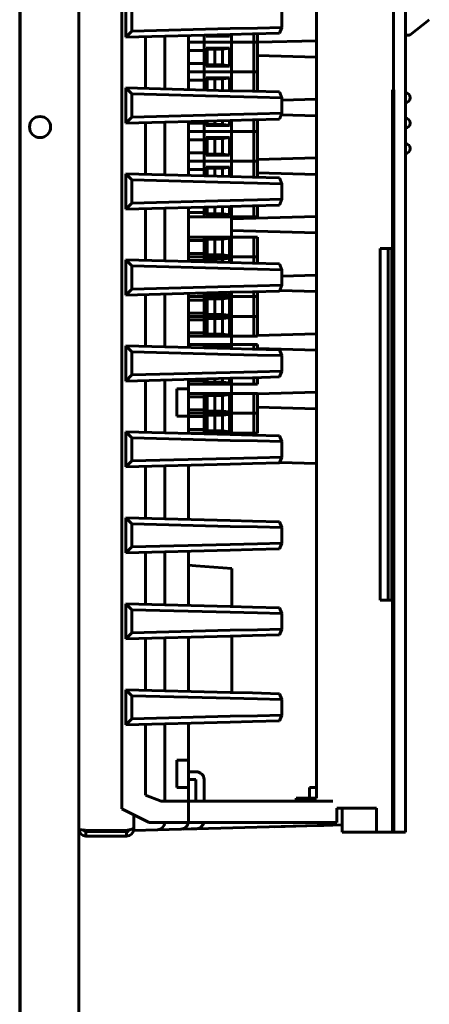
# Model space of a CAD drawing. Header units: millimetres. Extents: x 0 to 594, y 0 to 420.
# Tile 7 of 11: x 311 to 338, y 168 to 231. Entities that reach past the tile are written whole.
import ezdxf

# ---------------------------------------------------------------- set-up
doc = ezdxf.new("R2010")
doc.units = ezdxf.units.MM
doc.linetypes.add('K5LT_BASIC', pattern=[0])
doc.layers.add('Системный слой', color=7, linetype='Continuous')

# ---------------------------------------------------------------- blocks, each defined once
blk = doc.blocks.new('U0')
at = {"layer": 'Системный слой', "color": 150, "linetype": 'K5LT_BASIC', "lineweight": 60, "true_color": 0x0080ff}
for p, q in [((330.396, 181.68), (330.021, 181.68)), ((330.466, 181.68), (330.396, 181.68))]:
    blk.add_line(p, q, dxfattribs=at)
blk = doc.blocks.new('U1')
at = {"layer": 'Системный слой', "color": 150, "linetype": 'K5LT_BASIC', "lineweight": 60, "true_color": 0x0080ff}
for p, q in [((329.16, 264.005), (329.16, 263.38)), ((329.16, 180.98), (329.16, 180.805))]:
    blk.add_line(p, q, dxfattribs=at)
blk = doc.blocks.new('U2')
at = {"layer": 'Системный слой', "color": 150, "linetype": 'K5LT_BASIC', "lineweight": 60, "true_color": 0x0080ff}
for p, q in [((318.771, 265.18), (318.771, 265.681)), ((318.771, 179.43), (318.771, 179.93))]:
    blk.add_line(p, q, dxfattribs=at)
blk = doc.blocks.new('U3')
at = {"layer": 'Системный слой', "color": 150, "linetype": 'K5LT_BASIC', "lineweight": 60, "true_color": 0x0080ff}
for p, q in [((325.047, 193.253), (325.047, 195.68)), ((325.047, 187.753), (325.047, 191.358))]:
    blk.add_line(p, q, dxfattribs=at)
blk = doc.blocks.new('U4')
at = {"layer": 'Системный слой', "color": 150, "linetype": 'K5LT_BASIC', "lineweight": 60, "true_color": 0x0080ff}
for p, q in [((325.021, 264.305), (325.021, 259.583)), ((325.021, 256.273), (325.021, 254.94)), ((325.021, 251.857), (325.021, 250.89)), ((325.021, 238.19), (325.021, 237.254)), ((325.021, 218.183), (325.021, 216.89)), ((325.021, 210.54), (325.021, 210.015)), ((325.021, 207.475), (325.021, 206.89)), ((325.021, 204.35), (325.021, 204.254))]:
    blk.add_line(p, q, dxfattribs=at)
blk = doc.blocks.new('U5')
at = {"layer": 'Системный слой', "color": 150, "linetype": 'K5LT_BASIC', "lineweight": 60, "true_color": 0x0080ff}
for p, q in [((322.749, 179.035), (321.784, 179.009)), ((322.784, 179.036), (322.749, 179.035))]:
    blk.add_line(p, q, dxfattribs=at)
blk = doc.blocks.new('U6')
at = {"layer": 'Системный слой', "color": 150, "linetype": 'K5LT_BASIC', "lineweight": 60, "true_color": 0x0080ff}
for p, q in [((330.589, 179.24), (330.532, 179.238)), ((330.936, 179.249), (330.729, 179.244)), ((331.508, 179.264), (331.196, 179.256))]:
    blk.add_line(p, q, dxfattribs=at)
blk = doc.blocks.new('U7')
at = {"layer": 'Системный слой', "color": 150, "linetype": 'K5LT_BASIC', "lineweight": 60, "true_color": 0x0080ff}
for p, q in [((330.534, 179.238), (327.771, 179.166)), ((330.729, 179.244), (330.581, 179.24)), ((331.196, 179.256), (330.936, 179.249)), ((332.099, 179.279), (331.508, 179.264))]:
    blk.add_line(p, q, dxfattribs=at)
blk = doc.blocks.new('U8')
at = {"layer": 'Системный слой', "color": 150, "linetype": 'K5LT_BASIC', "lineweight": 60, "true_color": 0x0080ff}
for p, q in [((321.784, 179.009), (321.83, 179.011)), ((321.977, 179.014), (322.183, 179.02)), ((322.44, 179.027), (322.749, 179.035))]:
    blk.add_line(p, q, dxfattribs=at)
blk = doc.blocks.new('U9')
at = {"layer": 'Системный слой', "color": 150, "linetype": 'K5LT_BASIC', "lineweight": 60, "true_color": 0x0080ff}
for p, q in [((321.789, 179.009), (321.83, 179.011)), ((321.977, 179.014), (322.183, 179.02)), ((322.448, 179.027), (322.749, 179.035))]:
    blk.add_line(p, q, dxfattribs=at)

msp = doc.modelspace()

# ---------------------------------------------------------------- linework, layer by layer
at = {"layer": 'Системный слой', "color": 150, "linetype": 'K5LT_BASIC', "lineweight": 60, "true_color": 0x0080ff}
for p, q in [((311.5208, 308.1804), (311.5208, 136.4304)), ((311.4833, 307.6179), (311.4833, 137.1482)), ((315.2708, 137.1804), (315.2708, 307.4304)), ((335.3875, 265.5554), (335.3875, 226.3054)), ((336.1458, 178.8054), (336.1458, 265.5554)), ((318.0208, 180.3054), (318.0208, 264.8054)), ((330.4657, 180.9804), (330.4657, 263.3804)), ((318.2708, 231.9304), (318.2708, 229.6804)), ((318.6458, 230.0654), (318.6458, 231.5455)), ((328.2413, 231.3028), (328.2413, 230.3081)), ((337.673, 230.7987), (336.4454, 229.8371)), ((318.6458, 230.0654), (318.2708, 229.6804)), ((324.9346, 230.2301), (318.6458, 230.0654)), ((326.6787, 230.2672), (324.9346, 230.2301)), ((328.2413, 230.3081), (326.6787, 230.2672)), ((328.1011, 229.9378), (328.2413, 230.3081)), ((318.2708, 229.6804), (324.9444, 229.8552)), ((319.5208, 229.7132), (319.5208, 226.3977)), ((320.7708, 229.7459), (320.7708, 226.365)), ((322.2708, 229.7852), (322.2708, 226.3257)), ((323.2708, 229.3629), (322.2708, 229.3629)), ((323.2708, 229.3629), (322.2708, 229.3629)), ((323.2708, 229.3629), (323.2708, 229.8114)), ((323.2708, 229.3629), (323.2958, 229.3629)), ((323.2708, 227.4579), (323.2708, 229.3629)), ((323.2958, 229.3629), (323.2708, 229.3629)), ((323.2958, 229.3629), (325.0208, 229.3629)), ((323.2958, 229.3629), (325.0208, 229.3629)), ((323.3958, 229.7404), (323.3958, 229.8146)), ((323.4694, 229.8141), (323.3958, 229.7404)), ((324.8958, 229.7404), (323.3958, 229.7404)), ((323.4694, 229.8141), (323.4694, 229.8166)), ((324.4458, 229.8141), (323.4694, 229.8141)), ((323.9576, 229.8141), (323.9576, 229.8293)), ((324.4458, 229.8421), (324.4458, 229.8141)), ((324.4458, 229.8141), (324.8958, 229.7588)), ((324.8958, 229.8539), (324.8958, 229.7404)), ((324.9444, 229.8552), (326.3615, 229.8923)), ((325.0208, 229.3629), (325.0208, 229.8572)), ((325.0208, 229.3629), (326.4125, 229.3629)), ((325.0208, 227.4579), (325.0208, 229.3629)), ((326.4125, 229.3629), (325.0208, 229.3629)), ((326.3615, 229.8923), (328.1011, 229.9378)), ((326.4125, 229.3629), (326.4458, 229.3629)), ((326.4458, 229.3629), (326.4125, 229.3629)), ((326.4458, 229.3629), (326.4458, 229.8945)), ((326.4458, 229.3629), (326.4708, 229.3629)), ((326.4458, 227.4579), (326.4458, 229.3629)), ((326.4708, 229.3629), (326.4458, 229.3629)), ((326.4708, 229.3629), (326.6708, 229.3629)), ((326.4708, 229.3629), (326.6708, 229.3629)), ((326.6708, 229.3629), (326.6958, 229.3629)), ((326.6958, 229.3629), (326.6708, 229.3629)), ((326.6958, 229.901), (326.6958, 229.3629)), ((326.6958, 229.352), (330.4657, 229.4567)), ((326.6958, 229.3629), (326.6958, 227.4579)), ((336.1456, 229.8025), (336.3726, 229.8108)), ((322.2708, 228.8258), (323.2708, 228.8258)), ((323.4694, 228.9117), (323.3958, 228.9854)), ((323.3958, 227.8354), (323.3958, 228.9854)), ((323.3958, 228.9854), (324.8958, 228.9854)), ((323.4694, 228.9117), (324.4458, 228.9117)), ((323.4694, 227.9091), (323.4694, 228.9117)), ((323.9576, 227.9091), (323.9576, 228.9117)), ((324.8958, 228.967), (324.4458, 228.9117)), ((324.4458, 228.9117), (324.4458, 227.9091)), ((324.8958, 228.9854), (324.8958, 227.8354)), ((336.1458, 229.0435), (336.1458, 178.8054)), ((330.4657, 228.4042), (326.6958, 228.5089)), ((323.2708, 227.9951), (322.2708, 227.9951)), ((323.2708, 227.4579), (322.2708, 227.4579)), ((323.2708, 227.4579), (322.2708, 227.4579)), ((323.2708, 226.2995), (323.2708, 227.4579)), ((323.2958, 227.4579), (323.2708, 227.4579)), ((323.2708, 227.4579), (323.2958, 227.4579)), ((323.2958, 227.4579), (325.0208, 227.4579)), ((323.2958, 227.4579), (325.0208, 227.4579)), ((323.4694, 227.9091), (323.3958, 227.8354)), ((324.8958, 227.8354), (323.3958, 227.8354)), ((324.4458, 227.9091), (323.4694, 227.9091)), ((324.4458, 227.9091), (324.8958, 227.8538)), ((325.0208, 226.2536), (325.0208, 227.4579)), ((326.4125, 227.4579), (325.0208, 227.4579)), ((325.0208, 227.4579), (326.4125, 227.4579)), ((326.4458, 227.4579), (326.4125, 227.4579)), ((326.4125, 227.4579), (326.4458, 227.4579)), ((326.4458, 226.2164), (326.4458, 227.4579)), ((326.4708, 227.4579), (326.4458, 227.4579)), ((326.4458, 227.4579), (326.4708, 227.4579)), ((326.4708, 227.4579), (326.6708, 227.4579)), ((326.4708, 227.4579), (326.6708, 227.4579)), ((326.6958, 227.4579), (326.6708, 227.4579)), ((326.6708, 227.4579), (326.6958, 227.4579)), ((326.6958, 227.4579), (326.6958, 226.2098)), ((322.2708, 226.9208), (323.2708, 226.9208)), ((323.4694, 227.0067), (323.3958, 227.0804)), ((323.3958, 226.2962), (323.3958, 227.0804)), ((323.3958, 227.0804), (324.8958, 227.0804)), ((323.4694, 227.0067), (324.4458, 227.0067)), ((323.4694, 226.2943), (323.4694, 227.0067)), ((323.9576, 226.2815), (323.9576, 227.0067)), ((324.8958, 227.062), (324.4458, 227.0067)), ((324.4458, 227.0067), (324.4458, 226.2687)), ((324.8958, 227.0804), (324.8958, 226.2569)), ((318.2708, 226.4304), (318.2708, 224.1804)), ((318.2708, 226.4304), (318.6458, 226.0455)), ((324.9444, 226.2557), (318.2708, 226.4304)), ((326.3615, 226.2186), (324.9444, 226.2557)), ((328.1011, 226.173), (326.3615, 226.2186)), ((328.2413, 225.8028), (328.1011, 226.173)), ((335.3168, 226.3054), (335.3166, 226.3054)), ((335.3166, 226.3054), (335.3167, 178.8054)), ((335.3168, 226.3054), (335.3167, 178.8054)), ((335.4144, 226.3054), (335.3168, 226.3054)), ((335.4144, 226.3054), (335.4144, 178.8054)), ((318.6458, 224.5654), (318.6458, 226.0455)), ((318.6458, 226.0455), (324.9346, 225.8808)), ((324.9346, 225.8808), (326.6787, 225.8437)), ((326.6787, 225.8437), (328.2413, 225.8028)), ((328.2413, 225.8028), (328.2413, 224.8081)), ((328.2413, 225.6449), (330.4657, 225.7067)), ((318.6458, 224.5654), (318.2708, 224.1804)), ((318.2708, 224.1804), (324.9444, 224.3552)), ((324.9346, 224.7301), (318.6458, 224.5654)), ((322.2708, 224.2852), (322.2708, 220.8257)), ((323.2708, 223.6479), (323.2708, 224.3114)), ((323.3958, 224.0254), (323.3958, 224.3146)), ((323.4694, 224.0991), (323.4694, 224.3166)), ((323.9576, 224.0991), (323.9576, 224.3293)), ((324.4458, 224.3421), (324.4458, 224.0991)), ((324.8958, 224.3539), (324.8958, 224.0254)), ((326.6787, 224.7672), (324.9346, 224.7301)), ((324.9444, 224.3552), (326.3615, 224.3923)), ((325.0208, 223.6479), (325.0208, 224.3572)), ((326.3615, 224.3923), (328.1011, 224.4378)), ((326.4458, 223.6479), (326.4458, 224.3945)), ((328.2413, 224.8081), (326.6787, 224.7672)), ((326.6958, 224.401), (326.6958, 223.6479)), ((328.1011, 224.4378), (328.2413, 224.8081)), ((330.4657, 224.6542), (328.2068, 224.7169)), ((319.5208, 224.2132), (319.5208, 220.8977)), ((320.7708, 224.2459), (320.7708, 220.865)), ((323.2708, 224.1851), (322.2708, 224.1851)), ((323.2708, 223.6479), (322.2708, 223.6479)), ((323.2708, 223.6479), (322.2708, 223.6479)), ((323.2708, 221.7429), (323.2708, 223.6479)), ((323.2958, 223.6479), (323.2708, 223.6479)), ((323.2708, 223.6479), (323.2958, 223.6479)), ((323.2958, 223.6479), (325.0208, 223.6479)), ((323.2958, 223.6479), (325.0208, 223.6479)), ((323.4694, 224.0991), (323.3958, 224.0254)), ((324.8958, 224.0254), (323.3958, 224.0254)), ((324.4458, 224.0991), (323.4694, 224.0991)), ((324.4458, 224.0991), (324.8958, 224.0438)), ((325.0208, 221.7429), (325.0208, 223.6479)), ((326.4125, 223.6479), (325.0208, 223.6479)), ((325.0208, 223.6479), (326.4125, 223.6479)), ((326.4458, 223.6479), (326.4125, 223.6479)), ((326.4125, 223.6479), (326.4458, 223.6479)), ((326.4458, 221.7429), (326.4458, 223.6479)), ((326.4708, 223.6479), (326.4458, 223.6479)), ((326.4458, 223.6479), (326.4708, 223.6479)), ((326.4708, 223.6479), (326.6708, 223.6479)), ((326.4708, 223.6479), (326.6708, 223.6479)), ((326.6958, 223.6479), (326.6708, 223.6479)), ((326.6708, 223.6479), (326.6958, 223.6479)), ((326.6958, 223.6479), (326.6958, 221.7429)), ((322.2708, 223.1108), (323.2708, 223.1108)), ((323.4694, 223.1967), (323.3958, 223.2704)), ((323.3958, 222.1204), (323.3958, 223.2704)), ((323.3958, 223.2704), (324.8958, 223.2704)), ((323.4694, 223.1967), (324.4458, 223.1967)), ((323.4694, 222.1941), (323.4694, 223.1967)), ((323.9576, 222.1941), (323.9576, 223.1967)), ((324.8958, 223.252), (324.4458, 223.1967)), ((324.4458, 223.1967), (324.4458, 222.1941)), ((324.8958, 223.2704), (324.8958, 222.1204)), ((323.2708, 222.2801), (322.2708, 222.2801)), ((323.4694, 222.1941), (323.3958, 222.1204)), ((324.8958, 222.1204), (323.3958, 222.1204)), ((324.4458, 222.1941), (323.4694, 222.1941)), ((324.4458, 222.1941), (324.8958, 222.1388)), ((326.6958, 221.852), (330.4657, 221.9567)), ((323.2708, 221.7429), (322.2708, 221.7429)), ((323.2708, 221.7429), (322.2708, 221.7429)), ((322.2708, 221.2058), (323.2708, 221.2058)), ((323.2708, 220.7995), (323.2708, 221.7429)), ((323.2958, 221.7429), (323.2708, 221.7429)), ((323.2708, 221.7429), (323.2958, 221.7429)), ((323.2958, 221.7429), (325.0208, 221.7429)), ((323.2958, 221.7429), (325.0208, 221.7429)), ((323.4694, 221.2917), (323.3958, 221.3654)), ((323.3958, 220.7962), (323.3958, 221.3654)), ((323.3958, 221.3654), (324.8958, 221.3654)), ((323.4694, 221.2917), (324.4458, 221.2917)), ((323.4694, 220.7943), (323.4694, 221.2917)), ((323.9576, 220.7815), (323.9576, 221.2917)), ((324.8958, 221.347), (324.4458, 221.2917)), ((324.4458, 221.2917), (324.4458, 220.7687)), ((324.8958, 221.3654), (324.8958, 220.7569)), ((325.0208, 220.7536), (325.0208, 221.7429)), ((326.4125, 221.7429), (325.0208, 221.7429)), ((325.0208, 221.7429), (326.4125, 221.7429)), ((326.4458, 221.7429), (326.4125, 221.7429)), ((326.4125, 221.7429), (326.4458, 221.7429)), ((326.4458, 220.7164), (326.4458, 221.7429)), ((326.4708, 221.7429), (326.4458, 221.7429)), ((326.4458, 221.7429), (326.4708, 221.7429)), ((326.4708, 221.7429), (326.6708, 221.7429)), ((326.4708, 221.7429), (326.6708, 221.7429)), ((326.6958, 221.7429), (326.6708, 221.7429)), ((326.6708, 221.7429), (326.6958, 221.7429)), ((326.6958, 221.7429), (326.6958, 220.7098)), ((318.2708, 220.9304), (318.6458, 220.5455)), ((324.9444, 220.7557), (318.2708, 220.9304)), ((318.2708, 220.9304), (318.2708, 218.6804)), ((318.6458, 220.5455), (324.9346, 220.3808)), ((318.6458, 219.0654), (318.6458, 220.5455)), ((326.3615, 220.7186), (324.9444, 220.7557)), ((328.1011, 220.673), (326.3615, 220.7186)), ((330.4657, 220.9042), (326.6958, 221.0089)), ((328.2413, 220.3028), (328.1011, 220.673)), ((324.9346, 220.3808), (326.6787, 220.3437)), ((326.6787, 220.3437), (328.2413, 220.3028)), ((328.2413, 220.3028), (328.2413, 219.3081)), ((326.6787, 219.2672), (324.9346, 219.2301)), ((328.2413, 219.3081), (326.6787, 219.2672)), ((328.1011, 218.9378), (328.2413, 219.3081)), ((318.6458, 219.0654), (318.2708, 218.6804)), ((318.2708, 218.6804), (324.9444, 218.8552)), ((324.9346, 219.2301), (318.6458, 219.0654)), ((319.5208, 218.7132), (319.5208, 215.3977)), ((320.7708, 218.7459), (320.7708, 215.365)), ((322.2708, 218.7852), (322.2708, 215.3257)), ((323.2708, 218.1829), (323.2708, 218.8114)), ((323.3958, 218.3104), (323.3958, 218.8146)), ((323.4694, 218.3841), (323.4694, 218.8166)), ((323.9576, 218.3841), (323.9576, 218.8293)), ((324.4458, 218.8421), (324.4458, 218.3841)), ((324.8958, 218.8539), (324.8958, 218.3104)), ((324.9444, 218.8552), (326.3615, 218.8923)), ((325.0208, 218.1829), (325.0208, 218.8572)), ((326.3615, 218.8923), (328.1011, 218.9378)), ((326.4458, 218.1829), (326.4458, 218.8945)), ((326.6958, 218.901), (326.6958, 218.1829)), ((323.2708, 218.4701), (322.2708, 218.4701)), ((322.2708, 218.1829), (323.2708, 218.1829)), ((323.2708, 218.1829), (323.2958, 218.1829)), ((323.2958, 218.1829), (325.0208, 218.1829)), ((323.4694, 218.3841), (323.3958, 218.3104)), ((324.8958, 218.3104), (323.3958, 218.3104)), ((324.4458, 218.3841), (323.4694, 218.3841)), ((324.4458, 218.3841), (324.8958, 218.3288)), ((325.0208, 218.0554), (330.4657, 218.2067)), ((325.0208, 218.1829), (326.4125, 218.1829)), ((326.4125, 218.1829), (326.4458, 218.1829)), ((326.4458, 218.1829), (326.4708, 218.1829)), ((326.4708, 218.1829), (326.6708, 218.1829)), ((326.6708, 218.1829), (326.6958, 218.1829)), ((323.2708, 216.8904), (322.2708, 216.8904)), ((323.2708, 215.6204), (323.2708, 216.8904)), ((323.2958, 216.8904), (323.2708, 216.8904)), ((323.2958, 216.8904), (325.0208, 216.8904)), ((323.4694, 216.7568), (323.3958, 216.8304)), ((323.3958, 215.6804), (323.3958, 216.8304)), ((323.3958, 216.8304), (324.8958, 216.8304)), ((323.4694, 216.7568), (324.4458, 216.7568)), ((323.4694, 215.7541), (323.4694, 216.7568)), ((323.9576, 215.7541), (323.9576, 216.7568)), ((324.8958, 216.812), (324.4458, 216.7568)), ((324.4458, 216.7568), (324.4458, 215.7541)), ((324.8958, 216.8304), (324.8958, 215.6804)), ((330.4657, 217.1542), (325.0208, 217.3054)), ((325.0208, 215.6204), (325.0208, 216.8904)), ((326.4125, 216.8904), (325.0208, 216.8904)), ((326.4458, 216.8904), (326.4125, 216.8904)), ((326.4458, 215.6204), (326.4458, 216.8904)), ((326.4708, 216.8904), (326.4458, 216.8904)), ((326.4708, 216.8904), (326.6708, 216.8904)), ((326.6958, 216.8904), (326.6708, 216.8904)), ((326.6958, 216.8904), (326.6958, 215.6204)), ((322.2708, 216.6708), (323.2708, 216.6708)), ((334.5422, 216.1554), (334.5422, 193.6554)), ((334.5422, 216.1554), (335.2875, 216.1554)), ((335.0379, 216.1554), (335.0379, 193.6554)), ((335.2875, 193.6554), (335.2875, 216.1554)), ((323.2708, 215.8401), (322.2708, 215.8401)), ((323.2708, 215.6204), (322.2708, 215.6204)), ((323.2708, 215.6204), (322.2708, 215.6204)), ((323.2708, 215.2995), (323.2708, 215.6204)), ((323.2958, 215.6204), (323.2708, 215.6204)), ((323.2708, 215.6204), (323.2958, 215.6204)), ((323.2958, 215.6204), (325.0208, 215.6204)), ((323.2958, 215.6204), (325.0208, 215.6204)), ((323.4694, 215.7541), (323.3958, 215.6804)), ((324.8958, 215.6804), (323.3958, 215.6804)), ((323.4694, 215.4868), (323.3958, 215.5604)), ((323.3958, 215.2962), (323.3958, 215.5604)), ((323.3958, 215.5604), (324.8958, 215.5604)), ((324.4458, 215.7541), (323.4694, 215.7541)), ((323.4694, 215.4868), (324.4458, 215.4868)), ((323.4694, 215.2943), (323.4694, 215.4868)), ((323.9576, 215.2815), (323.9576, 215.4868)), ((324.4458, 215.7541), (324.8958, 215.6988)), ((324.8958, 215.542), (324.4458, 215.4868)), ((324.4458, 215.4868), (324.4458, 215.2687)), ((324.8958, 215.5604), (324.8958, 215.2569)), ((325.0208, 215.2536), (325.0208, 215.6204)), ((326.4125, 215.6204), (325.0208, 215.6204)), ((325.0208, 215.6204), (326.4125, 215.6204)), ((326.4458, 215.6204), (326.4125, 215.6204)), ((326.4125, 215.6204), (326.4458, 215.6204)), ((326.4458, 215.2164), (326.4458, 215.6204)), ((326.4708, 215.6204), (326.4458, 215.6204)), ((326.4458, 215.6204), (326.4708, 215.6204)), ((326.4708, 215.6204), (326.6708, 215.6204)), ((326.4708, 215.6204), (326.6708, 215.6204)), ((326.6958, 215.6204), (326.6708, 215.6204)), ((326.6708, 215.6204), (326.6958, 215.6204)), ((326.6958, 215.6204), (326.6958, 215.2098)), ((324.9444, 215.2557), (318.2708, 215.4304)), ((318.2708, 215.4304), (318.2708, 213.1804)), ((318.2708, 215.4304), (318.6458, 215.0455)), ((318.6458, 213.5654), (318.6458, 215.0455)), ((318.6458, 215.0455), (324.9346, 214.8808)), ((322.2708, 215.4008), (323.2708, 215.4008)), ((324.9346, 214.8808), (326.6787, 214.8437)), ((326.3615, 215.2186), (324.9444, 215.2557)), ((328.1011, 215.173), (326.3615, 215.2186)), ((326.6787, 214.8437), (328.2413, 214.8028)), ((328.2413, 214.8028), (328.1011, 215.173)), ((328.2413, 214.8028), (328.2413, 213.8081)), ((328.2413, 214.3949), (330.4657, 214.4567)), ((324.9346, 213.7301), (318.6458, 213.5654)), ((326.6787, 213.7672), (324.9346, 213.7301)), ((328.2413, 213.8081), (326.6787, 213.7672)), ((328.1011, 213.4378), (328.2413, 213.8081)), ((318.6458, 213.5654), (318.2708, 213.1804)), ((318.2708, 213.1804), (324.9444, 213.3552)), ((319.5208, 213.2132), (319.5208, 209.8977)), ((320.7708, 213.2459), (320.7708, 209.865)), ((322.2708, 213.2852), (322.2708, 209.8257)), ((323.2708, 213.0804), (322.2708, 213.0804)), ((323.2708, 213.0804), (322.2708, 213.0804)), ((323.2708, 213.3001), (322.8409, 213.3001)), ((323.2708, 213.0804), (323.2708, 213.3114)), ((323.2708, 211.8104), (323.2708, 213.0804)), ((323.2958, 213.0804), (323.2708, 213.0804)), ((323.2708, 213.0804), (323.2958, 213.0804)), ((323.2958, 213.0804), (325.0208, 213.0804)), ((323.2958, 213.0804), (325.0208, 213.0804)), ((323.3958, 213.1404), (323.3958, 213.3146)), ((323.4694, 213.2141), (323.3958, 213.1404)), ((324.8958, 213.1404), (323.3958, 213.1404)), ((323.4694, 212.9468), (323.3958, 213.0204)), ((323.3958, 211.8704), (323.3958, 213.0204)), ((323.3958, 213.0204), (324.8958, 213.0204)), ((323.4694, 213.2141), (323.4694, 213.3166)), ((324.4458, 213.2141), (323.4694, 213.2141)), ((323.4694, 212.9468), (324.4458, 212.9468)), ((323.4694, 211.9441), (323.4694, 212.9468)), ((323.9576, 213.2141), (323.9576, 213.3293)), ((323.9576, 211.9441), (323.9576, 212.9468)), ((324.4458, 213.3421), (324.4458, 213.2141)), ((324.4458, 213.2141), (324.8958, 213.1588)), ((324.8958, 213.002), (324.4458, 212.9468)), ((324.4458, 212.9468), (324.4458, 211.9441)), ((324.8958, 213.3539), (324.8958, 213.1404)), ((324.8958, 213.0204), (324.8958, 211.8704)), ((324.9444, 213.3552), (326.3615, 213.3923)), ((325.0208, 213.0804), (325.0208, 213.3572)), ((325.0208, 211.8104), (325.0208, 213.0804)), ((326.4125, 213.0804), (325.0208, 213.0804)), ((325.0208, 213.0804), (326.4125, 213.0804)), ((326.3615, 213.3923), (328.1011, 213.4378)), ((326.4458, 213.0804), (326.4125, 213.0804)), ((326.4125, 213.0804), (326.4458, 213.0804)), ((326.4458, 213.0804), (326.4458, 213.3945)), ((326.4458, 211.8104), (326.4458, 213.0804)), ((326.4708, 213.0804), (326.4458, 213.0804)), ((326.4458, 213.0804), (326.4708, 213.0804)), ((326.4708, 213.0804), (326.6708, 213.0804)), ((326.4708, 213.0804), (326.6708, 213.0804)), ((326.6958, 213.0804), (326.6708, 213.0804)), ((326.6708, 213.0804), (326.6958, 213.0804)), ((326.6958, 213.401), (326.6958, 213.0804)), ((326.6958, 213.0804), (326.6958, 211.8104)), ((330.4657, 213.4042), (328.1131, 213.4695)), ((322.2708, 212.8608), (323.2708, 212.8608)), ((323.2708, 212.0301), (322.2708, 212.0301)), ((323.2708, 211.8104), (322.2708, 211.8104)), ((323.2708, 211.8104), (322.2708, 211.8104)), ((323.2708, 211.8104), (323.2958, 211.8104)), ((323.2708, 210.5404), (323.2708, 211.8104)), ((323.2958, 211.8104), (323.2708, 211.8104)), ((323.2958, 211.8104), (325.0208, 211.8104)), ((323.2958, 211.8104), (325.0208, 211.8104)), ((323.4694, 211.9441), (323.3958, 211.8704)), ((324.8958, 211.8704), (323.3958, 211.8704)), ((323.4694, 211.6768), (323.3958, 211.7504)), ((323.3958, 210.6004), (323.3958, 211.7504)), ((323.3958, 211.7504), (324.8958, 211.7504)), ((324.4458, 211.9441), (323.4694, 211.9441)), ((323.4694, 211.6768), (324.4458, 211.6768)), ((323.4694, 210.6741), (323.4694, 211.6768)), ((323.9576, 210.6741), (323.9576, 211.6768)), ((324.4458, 211.9441), (324.8958, 211.8888)), ((324.8958, 211.732), (324.4458, 211.6768)), ((324.4458, 211.6768), (324.4458, 210.6741)), ((324.8958, 211.7504), (324.8958, 210.6004)), ((325.0208, 211.8104), (326.4125, 211.8104)), ((325.0208, 210.5404), (325.0208, 211.8104)), ((326.4125, 211.8104), (325.0208, 211.8104)), ((326.4125, 211.8104), (326.4458, 211.8104)), ((326.4458, 211.8104), (326.4125, 211.8104)), ((326.4458, 211.8104), (326.4708, 211.8104)), ((326.4458, 210.5404), (326.4458, 211.8104)), ((326.4708, 211.8104), (326.4458, 211.8104)), ((326.4708, 211.8104), (326.6708, 211.8104)), ((326.4708, 211.8104), (326.6708, 211.8104)), ((326.6708, 211.8104), (326.6958, 211.8104)), ((326.6958, 211.8104), (326.6708, 211.8104)), ((326.6958, 211.8104), (326.6958, 210.5404)), ((322.2708, 211.5908), (323.2708, 211.5908)), ((323.2708, 210.7601), (322.2708, 210.7601)), ((323.2708, 210.5404), (322.2708, 210.5404)), ((323.2708, 210.5404), (323.2958, 210.5404)), ((323.2958, 210.5404), (325.0208, 210.5404)), ((323.4694, 210.6741), (323.3958, 210.6004)), ((324.8958, 210.6004), (323.3958, 210.6004)), ((324.4458, 210.6741), (323.4694, 210.6741)), ((324.4458, 210.6741), (324.8958, 210.6188)), ((325.0208, 210.5404), (326.4125, 210.5404)), ((326.4125, 210.5404), (326.4458, 210.5404)), ((326.4458, 210.5404), (326.4708, 210.5404)), ((326.4708, 210.5404), (326.6708, 210.5404)), ((326.6708, 210.5404), (326.6958, 210.5404)), ((326.6958, 210.602), (330.4657, 210.7067)), ((318.2708, 209.9304), (318.6458, 209.5455)), ((324.9444, 209.7557), (318.2708, 209.9304)), ((318.2708, 209.9304), (318.2708, 207.6804)), ((323.2708, 210.0154), (322.2708, 210.0154)), ((323.2708, 209.7995), (323.2708, 210.0154)), ((323.2958, 210.0154), (323.2708, 210.0154)), ((323.2958, 210.0154), (325.0208, 210.0154)), ((323.4694, 209.8818), (323.3958, 209.9554)), ((323.3958, 209.7962), (323.3958, 209.9554)), ((323.3958, 209.9554), (324.8958, 209.9554)), ((323.4694, 209.8818), (324.4458, 209.8818)), ((323.4694, 209.7943), (323.4694, 209.8818)), ((323.9576, 209.7815), (323.9576, 209.8818)), ((324.8958, 209.937), (324.4458, 209.8818)), ((324.4458, 209.8818), (324.4458, 209.7687)), ((324.8958, 209.9554), (324.8958, 209.7569)), ((325.0208, 209.7536), (325.0208, 210.0154)), ((326.4125, 210.0154), (325.0208, 210.0154)), ((326.4458, 210.0154), (326.4125, 210.0154)), ((326.4458, 209.7164), (326.4458, 210.0154)), ((326.4708, 210.0154), (326.4458, 210.0154)), ((326.4708, 210.0154), (326.6708, 210.0154)), ((326.6958, 210.0154), (326.6708, 210.0154)), ((326.6958, 210.0154), (326.6958, 209.7098)), ((318.6458, 209.5455), (324.9346, 209.3808)), ((318.6458, 208.0654), (318.6458, 209.5455)), ((324.9346, 209.3808), (326.6787, 209.3437)), ((326.3615, 209.7186), (324.9444, 209.7557)), ((328.1011, 209.673), (326.3615, 209.7186)), ((326.6787, 209.3437), (328.2413, 209.3028)), ((330.4657, 209.6542), (326.6958, 209.7589)), ((328.2413, 209.3028), (328.1011, 209.673)), ((328.2413, 209.3028), (328.2413, 208.3081)), ((318.6458, 208.0654), (318.2708, 207.6804)), ((324.9346, 208.2301), (318.6458, 208.0654)), ((326.6787, 208.2672), (324.9346, 208.2301)), ((326.3615, 207.8923), (328.1011, 207.9378)), ((328.2413, 208.3081), (326.6787, 208.2672)), ((326.6958, 207.901), (326.6958, 207.4754)), ((328.1011, 207.9378), (328.2413, 208.3081)), ((318.2708, 207.6804), (324.9444, 207.8552)), ((319.5208, 207.7132), (319.5208, 204.3977)), ((320.7708, 207.7459), (320.7708, 204.365)), ((322.2708, 207.7852), (322.2708, 207.1804)), ((323.2708, 207.6951), (322.2708, 207.6951)), ((323.2708, 207.4754), (322.2708, 207.4754)), ((323.2708, 207.4754), (323.2708, 207.8114)), ((323.2708, 207.4754), (323.2958, 207.4754)), ((323.2958, 207.4754), (325.0208, 207.4754)), ((323.3958, 207.5354), (323.3958, 207.8146)), ((323.4694, 207.6091), (323.3958, 207.5354)), ((324.8958, 207.5354), (323.3958, 207.5354)), ((323.4694, 207.6091), (323.4694, 207.8166)), ((324.4458, 207.6091), (323.4694, 207.6091)), ((323.9576, 207.6091), (323.9576, 207.8293)), ((324.4458, 207.8421), (324.4458, 207.6091)), ((324.4458, 207.6091), (324.8958, 207.5538)), ((324.8958, 207.8539), (324.8958, 207.5354)), ((324.9444, 207.8552), (326.3615, 207.8923)), ((325.0208, 207.4754), (325.0208, 207.8572)), ((325.0208, 207.4754), (326.4125, 207.4754)), ((326.4125, 207.4754), (326.4458, 207.4754)), ((326.4458, 207.4754), (326.4458, 207.8945)), ((326.4458, 207.4754), (326.4708, 207.4754)), ((326.4708, 207.4754), (326.6708, 207.4754)), ((326.6708, 207.4754), (326.6958, 207.4754)), ((321.5208, 207.1804), (321.5208, 205.4304)), ((321.5208, 207.1804), (322.2708, 207.1804)), ((322.2708, 205.4304), (322.2708, 207.1804)), ((323.2708, 206.8904), (322.2708, 206.8904)), ((322.2708, 206.6708), (323.2708, 206.6708)), ((323.2708, 205.6204), (323.2708, 206.8904)), ((323.2958, 206.8904), (323.2708, 206.8904)), ((323.2958, 206.8904), (325.0208, 206.8904)), ((323.4694, 206.7568), (323.3958, 206.8304)), ((323.3958, 205.6804), (323.3958, 206.8304)), ((323.3958, 206.8304), (324.8958, 206.8304)), ((323.4694, 206.7568), (324.4458, 206.7568)), ((323.4694, 205.7541), (323.4694, 206.7568)), ((323.9576, 205.7541), (323.9576, 206.7568)), ((324.8958, 206.812), (324.4458, 206.7568)), ((324.4458, 206.7568), (324.4458, 205.7541)), ((324.8958, 206.8304), (324.8958, 205.6804)), ((325.0208, 205.6204), (325.0208, 206.8904)), ((326.4125, 206.8904), (325.0208, 206.8904)), ((326.4458, 206.8904), (326.4125, 206.8904)), ((326.4458, 205.6204), (326.4458, 206.8904)), ((326.4708, 206.8904), (326.4458, 206.8904)), ((326.4708, 206.8904), (326.6708, 206.8904)), ((326.6958, 206.8904), (326.6708, 206.8904)), ((326.6958, 206.852), (330.4657, 206.9567)), ((326.6958, 206.8904), (326.6958, 205.6204)), ((330.4657, 205.9042), (326.6958, 206.0089)), ((321.5208, 205.4304), (322.2708, 205.4304)), ((323.2708, 205.8401), (322.2708, 205.8401)), ((323.2708, 205.6204), (322.2708, 205.6204)), ((323.2708, 205.6204), (322.2708, 205.6204)), ((322.2708, 205.4304), (322.2708, 204.3257)), ((322.2708, 205.4008), (323.2708, 205.4008)), ((323.2708, 205.6204), (323.2958, 205.6204)), ((323.2708, 204.3504), (323.2708, 205.6204)), ((323.2958, 205.6204), (323.2708, 205.6204)), ((323.2958, 205.6204), (325.0208, 205.6204)), ((323.2958, 205.6204), (325.0208, 205.6204)), ((323.4694, 205.7541), (323.3958, 205.6804)), ((324.8958, 205.6804), (323.3958, 205.6804)), ((323.4694, 205.4868), (323.3958, 205.5604)), ((323.3958, 204.4104), (323.3958, 205.5604)), ((323.3958, 205.5604), (324.8958, 205.5604)), ((324.4458, 205.7541), (323.4694, 205.7541)), ((323.4694, 205.4868), (324.4458, 205.4868)), ((323.4694, 204.4841), (323.4694, 205.4868)), ((323.9576, 204.4841), (323.9576, 205.4868)), ((324.4458, 205.7541), (324.8958, 205.6988)), ((324.8958, 205.542), (324.4458, 205.4868)), ((324.4458, 205.4868), (324.4458, 204.4841)), ((324.8958, 205.5604), (324.8958, 204.4104)), ((325.0208, 205.6204), (326.4125, 205.6204)), ((325.0208, 204.3504), (325.0208, 205.6204)), ((326.4125, 205.6204), (325.0208, 205.6204)), ((326.4125, 205.6204), (326.4458, 205.6204)), ((326.4458, 205.6204), (326.4125, 205.6204)), ((326.4458, 205.6204), (326.4708, 205.6204)), ((326.4458, 204.3504), (326.4458, 205.6204)), ((326.4708, 205.6204), (326.4458, 205.6204)), ((326.4708, 205.6204), (326.6708, 205.6204)), ((326.4708, 205.6204), (326.6708, 205.6204)), ((326.6708, 205.6204), (326.6958, 205.6204)), ((326.6958, 205.6204), (326.6708, 205.6204)), ((326.6958, 205.6204), (326.6958, 204.3504)), ((318.2708, 204.4304), (318.6458, 204.0455)), ((324.9444, 204.2557), (318.2708, 204.4304)), ((318.2708, 204.4304), (318.2708, 202.1804)), ((323.2708, 204.5701), (322.2708, 204.5701)), ((323.2708, 204.3504), (322.2708, 204.3504)), ((323.2708, 204.3504), (323.2958, 204.3504)), ((323.2958, 204.3504), (325.0208, 204.3504)), ((323.4694, 204.4841), (323.3958, 204.4104)), ((324.8958, 204.4104), (323.3958, 204.4104)), ((324.4458, 204.4841), (323.4694, 204.4841)), ((324.4458, 204.4841), (324.8958, 204.4288)), ((326.3615, 204.2186), (324.9444, 204.2557)), ((325.0208, 204.3504), (326.4125, 204.3504)), ((328.1011, 204.173), (326.3615, 204.2186)), ((326.4125, 204.3504), (326.4458, 204.3504)), ((326.4458, 204.3504), (326.4708, 204.3504)), ((326.4708, 204.3504), (326.6708, 204.3504)), ((326.6708, 204.3504), (326.6958, 204.3504)), ((328.2413, 203.8028), (328.1011, 204.173)), ((318.6458, 204.0455), (324.9346, 203.8808)), ((318.6458, 202.5654), (318.6458, 204.0455)), ((324.9346, 203.8808), (326.6787, 203.8437)), ((326.6787, 203.8437), (328.2413, 203.8028)), ((328.2413, 203.8028), (328.2413, 202.8081)), ((318.6458, 202.5654), (318.2708, 202.1804)), ((318.2708, 202.1804), (324.9444, 202.3552)), ((324.9346, 202.7301), (318.6458, 202.5654)), ((320.7708, 202.2459), (320.7708, 198.865)), ((322.2708, 202.2852), (322.2708, 198.8257)), ((326.6787, 202.7672), (324.9346, 202.7301)), ((324.9444, 202.3552), (326.3615, 202.3923)), ((326.3615, 202.3923), (328.1011, 202.4378)), ((328.2413, 202.8081), (326.6787, 202.7672)), ((328.1011, 202.4378), (328.2413, 202.8081)), ((330.4657, 202.3943), (328.1157, 202.4763)), ((319.5208, 202.2132), (319.5208, 198.8977)), ((318.2708, 198.9304), (318.2708, 196.6804)), ((318.2708, 198.9304), (318.6458, 198.5455)), ((324.9444, 198.7557), (318.2708, 198.9304)), ((318.6458, 198.5455), (324.9346, 198.3808)), ((318.6458, 197.0654), (318.6458, 198.5455)), ((326.3615, 198.7186), (324.9444, 198.7557)), ((328.1011, 198.673), (326.3615, 198.7186)), ((328.2413, 198.3028), (328.1011, 198.673)), ((324.9346, 198.3808), (326.6787, 198.3437)), ((326.6787, 198.3437), (328.2413, 198.3028)), ((328.2413, 198.3028), (328.2413, 197.3081)), ((324.9346, 197.2301), (318.6458, 197.0654)), ((326.6787, 197.2672), (324.9346, 197.2301)), ((328.2413, 197.3081), (326.6787, 197.2672)), ((328.1011, 196.9378), (328.2413, 197.3081)), ((318.6458, 197.0654), (318.2708, 196.6804)), ((318.2708, 196.6804), (324.9444, 196.8552)), ((319.5208, 196.7132), (319.5208, 193.3977)), ((320.7708, 196.7459), (320.7708, 193.365)), ((322.2708, 196.7852), (322.2708, 193.3257)), ((324.9444, 196.8552), (326.3615, 196.8923)), ((326.3615, 196.8923), (328.1011, 196.9378)), ((322.7533, 195.8569), (322.2708, 195.894)), ((325.0469, 195.6804), (322.7533, 195.8569)), ((318.2708, 193.4304), (318.6458, 193.0455)), ((318.2708, 193.4304), (318.2708, 191.1804)), ((324.9444, 193.2557), (318.2708, 193.4304)), ((335.2875, 193.6554), (334.5422, 193.6554)), ((318.6458, 191.5654), (318.6458, 193.0455)), ((318.6458, 193.0455), (324.9346, 192.8808)), ((324.9346, 192.8808), (326.6787, 192.8437)), ((326.3615, 193.2186), (324.9444, 193.2557)), ((328.1011, 193.173), (326.3615, 193.2186)), ((326.6787, 192.8437), (328.2413, 192.8028)), ((328.2413, 192.8028), (328.1011, 193.173)), ((328.2413, 192.8028), (328.2413, 191.8081)), ((318.6458, 191.5654), (318.2708, 191.1804)), ((324.9346, 191.7301), (318.6458, 191.5654)), ((326.6787, 191.7672), (324.9346, 191.7301)), ((328.2413, 191.8081), (326.6787, 191.7672)), ((328.1011, 191.4378), (328.2413, 191.8081)), ((318.2708, 191.1804), (324.9444, 191.3552)), ((319.5208, 191.2132), (319.5208, 187.8977)), ((320.7708, 191.2459), (320.7708, 187.865)), ((322.2708, 191.2852), (322.2708, 187.8257)), ((324.9444, 191.3552), (326.3615, 191.3923)), ((326.3615, 191.3923), (328.1011, 191.4378)), ((318.2708, 187.9304), (318.2708, 185.6804)), ((318.2708, 187.9304), (318.6458, 187.5455)), ((324.9444, 187.7557), (318.2708, 187.9304)), ((326.3615, 187.7186), (324.9444, 187.7557)), ((318.6458, 187.5455), (324.9346, 187.3808)), ((318.6458, 186.0654), (318.6458, 187.5455)), ((324.9346, 187.3808), (326.6787, 187.3437)), ((328.1011, 187.673), (326.3615, 187.7186)), ((326.6787, 187.3437), (328.2413, 187.3028)), ((328.2413, 187.3028), (328.1011, 187.673)), ((328.2413, 187.3028), (328.2413, 186.3081)), ((318.6458, 186.0654), (318.2708, 185.6804)), ((318.2708, 185.6804), (324.9444, 185.8552)), ((324.9346, 186.2301), (318.6458, 186.0654)), ((326.6787, 186.2672), (324.9346, 186.2301)), ((324.9444, 185.8552), (326.3615, 185.8923)), ((326.3615, 185.8923), (328.1011, 185.9378)), ((328.2413, 186.3081), (326.6787, 186.2672)), ((328.1011, 185.9378), (328.2413, 186.3081)), ((319.5208, 185.7132), (319.5208, 181.1804)), ((320.7708, 180.8054), (320.7708, 185.7459)), ((322.2708, 183.4304), (322.2708, 185.7852)), ((321.5208, 183.4304), (322.2708, 183.4304)), ((321.5208, 181.6804), (321.5208, 183.4304)), ((322.2708, 181.6804), (322.2708, 183.4304)), ((322.7708, 182.6804), (322.2708, 182.6804)), ((322.7533, 182.1804), (322.2708, 182.1804)), ((322.7533, 182.1804), (322.7533, 180.8054)), ((323.2708, 182.1804), (323.2708, 180.8054)), ((321.5208, 181.6804), (322.2708, 181.6804)), ((322.2708, 180.8054), (322.2708, 181.6804)), ((330.0208, 180.9804), (330.0208, 181.6804)), ((319.5208, 181.1804), (320.5208, 180.8054)), ((330.4657, 180.9804), (329.16, 180.9804)), ((319.7708, 179.4304), (318.0208, 180.3054)), ((320.5208, 180.8054), (322.2708, 180.8054)), ((322.2708, 179.4304), (322.2708, 180.8054)), ((322.2708, 180.8054), (330.3958, 180.8054)), ((331.5077, 180.8054), (330.3958, 180.8054)), ((331.7708, 180.3554), (331.7708, 179.4304)), ((331.7708, 180.3554), (334.3017, 180.3554)), ((332.0986, 180.3554), (332.0986, 178.8054)), ((334.3017, 178.8054), (334.3017, 180.3554)), ((315.7208, 178.9304), (318.3208, 178.9304)), ((318.7708, 179.0054), (318.639, 179.0054)), ((318.7708, 179.4299), (318.7708, 178.9304)), ((318.7708, 178.9304), (320.2839, 178.97)), ((319.7708, 179.4304), (322.2708, 179.4304)), ((320.2839, 178.97), (321.7839, 179.0093)), ((322.2708, 179.4304), (330.3958, 179.4304)), ((322.7839, 179.0355), (330.5339, 179.2385)), ((330.3958, 179.4304), (331.7708, 179.4304)), ((330.5339, 179.2385), (331.5077, 179.264)), ((331.5077, 179.264), (332.0986, 179.2794)), ((315.7208, 178.8554), (318.3208, 178.8554)), ((315.7208, 178.5554), (315.7208, 178.8554)), ((315.7208, 178.5554), (318.3208, 178.5554)), ((318.3208, 178.5554), (318.3208, 178.8554)), ((332.0986, 178.8054), (334.3017, 178.8054)), ((334.3017, 178.8054), (335.3167, 178.8054)), ((335.2997, 178.8054), (336.1458, 178.8054)), ((335.4144, 178.8054), (335.3167, 178.8054))]:
    msp.add_line(p, q, dxfattribs=at)
msp.add_circle((312.7833, 223.9304), 0.675, dxfattribs=at)
for centre, radius, start, end in [((336.1458, 225.8054), 0.3125, 270, 90), ((336.1458, 224.1804), 0.3125, 270, 90), ((336.1458, 222.5554), 0.3125, 270, 90), ((322.7708, 182.1804), 0.5, 0, 90), ((315.7208, 179.0054), 0.45, 180.000001, 269.999999), ((315.7208, 179.0054), 0.15, 203.655401, 269.999999), ((318.3208, 179.0054), 0.45, 270.000001, 359.999999), ((318.3208, 179.0054), 0.15, 270.000001, 342.92991), ((320.2708, 179.4699), 0.5, 271.5, 355.474639), ((321.7708, 179.5092), 0.5, 271.5, 350.940601), ((322.7708, 179.5353), 0.5, 271.5, 347.8876), ((330.5208, 179.7383), 0.5, 271.5, 321.99633)]:
    msp.add_arc(centre, radius, start, end, dxfattribs=at)
msp.add_open_spline([(336.3726, 229.8108), (336.3754, 229.8109), (336.3783, 229.8111), (336.382, 229.8115), (336.3829, 229.8116), (336.3846, 229.8119), (336.3854, 229.812), (336.387, 229.8122), (336.3878, 229.8123), (336.3902, 229.8128), (336.3918, 229.8131), (336.3966, 229.8141), (336.3997, 229.8149), (336.4078, 229.8173), (336.4128, 229.8191), (336.4224, 229.8233), (336.427, 229.8256), (336.4362, 229.8311), (336.4408, 229.8342), (336.4451, 229.8375)], degree=3, knots=[0.0013042, 0.0013042, 0.0013042, 0.0013042, 2.8404319, 2.8404319, 3.7394939, 3.7394939, 4.5478607, 4.5478607, 5.3562274, 5.3562274, 6.9665419, 6.9665419, 10.1743328, 10.1743328, 15.3743328, 15.3743328, 20.5743328, 20.5743328, 26, 26, 26, 26], dxfattribs=at)
for points in [[(315.2708, 179.0054), (315.2708, 179.0023), (315.2766, 178.996), (315.3023, 178.9867), (315.3442, 178.9773), (315.4005, 178.9679), (315.4692, 178.9585), (315.5475, 178.9492), (315.6324, 178.9398), (315.6913, 178.9335), (315.7208, 178.9304)], [(318.7708, 179.0804), (318.7708, 179.0733), (318.7632, 179.059), (318.7296, 179.0376), (318.6756, 179.0161), (318.6037, 178.9947), (318.5177, 178.9733), (318.4218, 178.9519), (318.3544, 178.9376), (318.3208, 178.9304)]]:
    msp.add_open_spline(points, degree=3, dxfattribs=at)

# ---------------------------------------------------------------- block references
at = {"layer": 'Системный слой'}
for name in ['U2', 'U4', 'U1', 'U3', 'U0', 'U5', 'U8', 'U9', 'U7', 'U6']:
    msp.add_blockref(name, (0, 0), dxfattribs=at)

doc.saveas('drawing.dxf')
